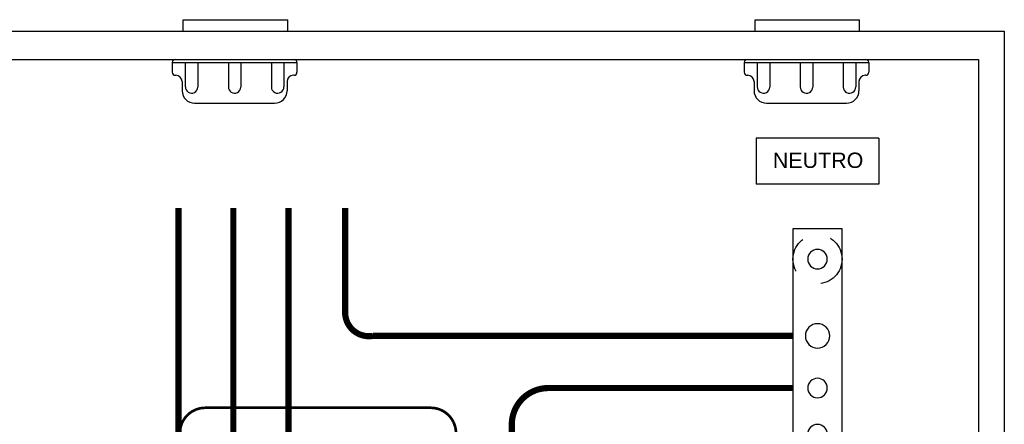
# Model space of a CAD drawing. Header units: metres. Extents: x -81 to 1042, y -541 to 334.
# Tile 71 of 130: x 431.45 to 434.79, y 93.87 to 95.24. Entities that reach past the tile are written whole.
import ezdxf

# ---------------------------------------------------------------- set-up
doc = ezdxf.new("R2010")
doc.units = ezdxf.units.M
doc.linetypes.add('HIDDEN2', pattern=[4.7625, 3.175, -1.5875])
for name, color, linetype in [('_ELE-ISOLADORES', 1, 'HIDDEN2'), ('E-DG-BARRA-NEUTRO', 160, 'Continuous'), ('E-DG-TEXTO', 7, 'Continuous')]:
    doc.layers.add(name, color=color, linetype=linetype)
doc.styles.get("Standard").update_dxf_attribs({"font": 'txt.shx'})

# ---------------------------------------------------------------- blocks, each defined once
blk = doc.blocks.new('L5_BUCHAS')
at = {"linetype": 'Continuous'}
for p, q in [((-0.929, 0.72), (0.962, 0.72)), ((-0.929, 0.509), (-0.929, 0.72)), ((0.962, 0.509), (0.962, 0.72)), ((-1.075, 0), (1.075, 0)), ((-1.129, -0.053), (-1.129, -0.232)), ((-1.129, -0.053), (1.129, -0.053)), ((-0.892, -0.053), (-0.892, -0.492)), ((-0.665, -0.053), (-0.665, -0.492)), ((-0.113, -0.053), (-0.113, -0.492)), ((0.113, -0.053), (0.113, -0.492)), ((0.665, -0.053), (0.665, -0.492)), ((0.892, -0.053), (0.892, -0.492)), ((1.129, -0.053), (1.129, -0.232)), ((-1.075, -0.285), (-1.063, -0.285)), ((1.075, -0.285), (1.063, -0.285)), ((-0.949, -0.398), (-0.949, -0.565)), ((0.949, -0.398), (0.949, -0.565)), ((-0.723, -0.792), (0.723, -0.792))]:
    blk.add_line(p, q, dxfattribs=at)
for centre, radius, start, end in [((-1.075, -0.053), 0.0533, 90, 180), ((1.075, -0.053), 0.0533, 0, 90), ((-1.075, -0.232), 0.0533, 180, 270), ((-1.063, -0.398), 0.113, 0, 90), ((1.063, -0.398), 0.113, 90, 180), ((1.075, -0.232), 0.0533, 270, 0), ((-0.778, -0.497), 0.113, 177.7157, 357.7157), ((0, -0.497), 0.113, 177.7157, 357.7157), ((0.778, -0.497), 0.113, 182.2843, 2.2843), ((-0.723, -0.565), 0.227, 180, 270), ((0.723, -0.565), 0.227, 270, 0)]:
    blk.add_arc(centre, radius, start, end, dxfattribs=at)
blk = doc.blocks.new('L5_DM_BARRA_NEUTRO')
for p, q in [((-8.49, 1.32), (-8.49, 12.431)), ((-8.49, 12.431), (-7.608, 12.431)), ((-7.608, 12.431), (-7.608, 1.32)), ((-7.608, 1.32), (-8.49, 1.32))]:
    blk.add_line(p, q)
at = {"layer": '_ELE-ISOLADORES', "ltscale": 0.2}
for centre in [(-8.049, 11.875), (-8.049, 1.875)]:
    blk.add_circle(centre, 0.444, dxfattribs=at)
at = {"layer": 'E-DG-BARRA-NEUTRO'}
for p, q in [((-6.938, 14.067), (-9.16, 14.067)), ((-9.16, 14.067), (-9.16, 13.233)), ((-6.938, 14.067), (-6.938, 13.233)), ((-6.938, 13.233), (-9.16, 13.233))]:
    blk.add_line(p, q, dxfattribs=at)
at = {"layer": 'E-DG-BARRA-NEUTRO', "extrusion": (0, 0, -1)}
for centre, major_axis, start_param, end_param in [((-8.049, 11.875), (0.125, 0.125), 0.785398, 7.068583), ((-8.049, 10.486), (-0.156, 0.156), 2.356194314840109, 8.639379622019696), ((-8.049, 9.542), (0.125, 0.125), 0.785398, 7.068583), ((-8.049, 8.708), (0.125, 0.125), 0.785398, 7.068583), ((-8.049, 7.875), (0.125, 0.125), 0.785398, 7.068583), ((-8.049, 7.042), (0.125, 0.125), 0.785398, 7.068583), ((-8.049, 6.208), (0.0935, 0.0935), 0.785398, 7.068583), ((-8.049, 5.542), (0.0935, 0.0935), 0.785398, 7.068583), ((-8.049, 4.875), (0.0935, 0.0935), 0.785398, 7.068583), ((-8.049, 4.208), (0.0935, 0.0935), 0.785398, 7.068583), ((-8.049, 3.264), (0.156, 0.156), 0.785398, 7.068583), ((-8.049, 1.875), (0.125, 0.125), 0.785398, 7.068583)]:
    blk.add_ellipse(centre, major_axis=major_axis, ratio=1, start_param=start_param, end_param=end_param, dxfattribs=at)
at = {"layer": 'E-DG-BARRA-NEUTRO', "insert": (-8.039, 13.662), "char_height": 0.27778, "width": 1.83119, "attachment_point": 5}
blk.add_mtext('{\\fArial|b0|i0|c0|p34;NEUTRO}', dxfattribs=at)

msp = doc.modelspace()

# ---------------------------------------------------------------- linework, layer by layer
for p, q in [((429.5646, 95.2038), (434.7867, 95.2038)), ((434.7867, 95.2038), (434.7867, 87.6208)), ((429.6527, 95.1082), (434.6986, 95.1082)), ((434.6986, 95.1082), (434.6986, 87.7162))]:
    msp.add_line(p, q)
at = {"const_width": 0.0209}
for points in [[(431.9853, 93.7464), (431.9853, 94.6048)], [(432.1715, 93.7464), (432.1715, 94.6047)], [(432.3587, 93.7464), (432.3587, 94.6047)]]:
    msp.add_lwpolyline(points, dxfattribs=at)
at = {"color": 4, "const_width": 0.0209}
for points in [[(432.5505, 94.6041), (432.5505, 94.2502, 0.466856), (432.6455, 94.1706), (434.0704, 94.1706)], [(433.1159, 93.7463), (433.1159, 93.8699, -0.414214), (433.2396, 93.9936), (434.0704, 93.9936)]]:
    msp.add_lwpolyline(points, format="xyb", dxfattribs=at)
at = {"const_width": 0.00902}
msp.add_lwpolyline([(431.9901, 93.7464), (431.9901, 93.8407, -0.414214), (432.076, 93.9266), (432.8407, 93.9266, -0.414214), (432.9266, 93.8407), (432.9266, 93.7463)], format="xyb", dxfattribs=at)

# ---------------------------------------------------------------- block references
at = {"xscale": 0.1874419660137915, "yscale": 0.1874419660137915, "zscale": 0.1874419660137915}
msp.add_blockref('L5_DM_BARRA_NEUTRO', (435.6618, 92.2051), dxfattribs=at)
at = {"layer": 'E-DG-TEXTO', "xscale": 0.1874419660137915, "yscale": 0.1874419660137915, "zscale": 0.1874419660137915}
for p in [(432.1756, 95.1082), (434.1157, 95.1082)]:
    msp.add_blockref('L5_BUCHAS', p, dxfattribs=at)

doc.saveas('drawing.dxf')
